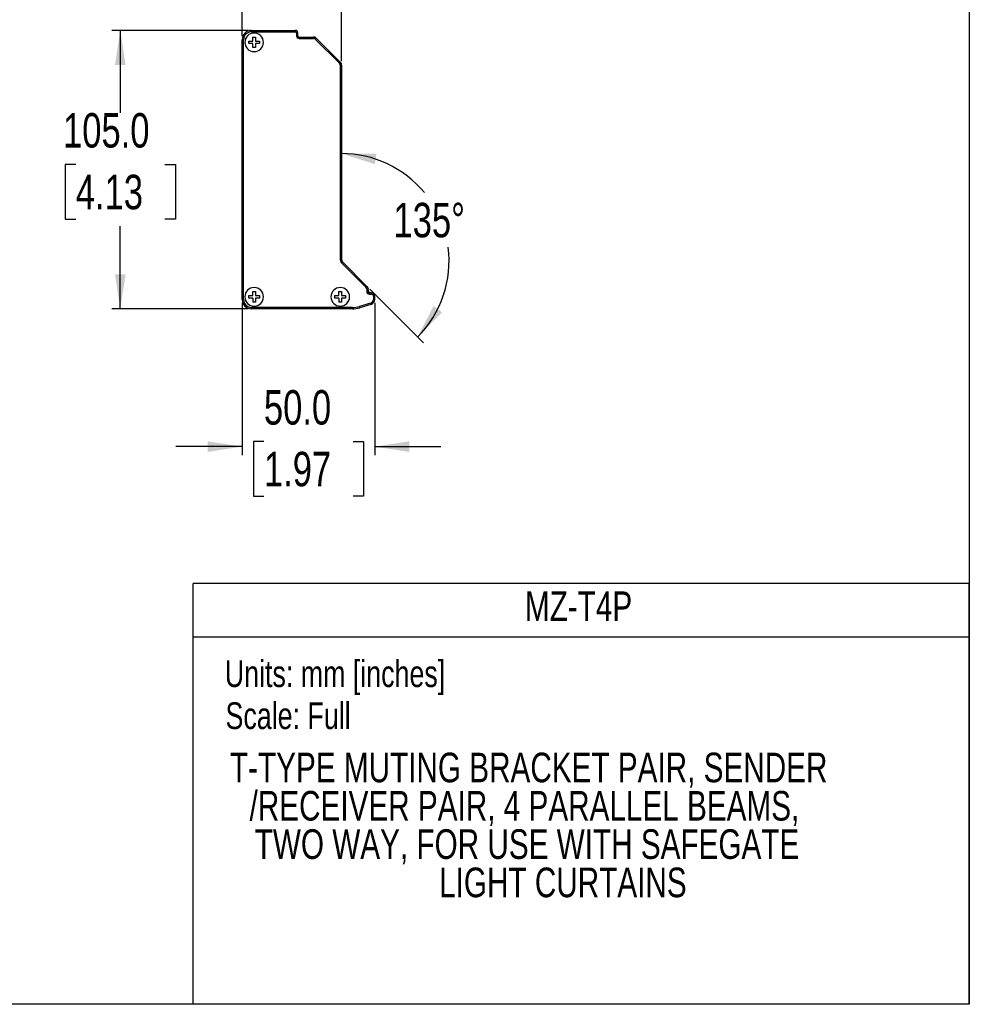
# Model space of a CAD drawing. Header units: millimetres. Extents: x 0 to 1118, y 0 to 864.
# Tile 10 of 21: x 759 to 1118, y 0 to 371. Entities that reach past the tile are written whole.
import ezdxf
from ezdxf.enums import TextEntityAlignment as Align

# ---------------------------------------------------------------- set-up
doc = ezdxf.new("R2010")
doc.units = ezdxf.units.MM
doc.layers.add('DIMENSIONS', color=140, linetype='Continuous', lineweight=25)
doc.layers.add('TEXT', color=140, linetype='Continuous', lineweight=25)
doc.styles.add('SLDTEXTSTYLE0', font='TXT', dxfattribs={"width": 0.75})
doc.dimstyles.new('SLDDIMSTYLE0', dxfattribs={"dimtxt": 13, "dimasz": 13, "dimexe": 0, "dimexo": 0.0625, "dimgap": 3.25, "dimtad": 0, "dimtih": 1, "dimtoh": 1, "dimdec": 1, "dimrnd": 1e-09, "dimzin": 4, "dimdsep": 46, "dimtxsty": 'SLDTEXTSTYLE0', "dimsah": 1, "dimcen": 0.09, "dimadec": 0, "dimazin": 1, "dimtfac": 1, "dimtdec": 1, "dimtmove": 0, "dimatfit": 0, "dimfxl": 0, "dimfrac": 2, "dimtolj": 1, "dimtzin": 12, "dimarcsym": 0})
doc.dimstyles.new('SLDDIMSTYLE2', dxfattribs={"dimtxt": 13, "dimasz": 13, "dimexe": 0, "dimexo": 0.0625, "dimgap": 3.25, "dimtad": 0, "dimtih": 1, "dimtoh": 1, "dimdec": 4, "dimzin": 12, "dimdsep": 46, "dimtxsty": 'SLDTEXTSTYLE0', "dimsah": 1, "dimcen": 0.09, "dimadec": 0, "dimazin": 3, "dimtfac": 1, "dimtdec": 0, "dimtofl": 0, "dimtmove": 0, "dimatfit": 3, "dimfxl": 0, "dimfrac": 2, "dimtolj": 1, "dimtzin": 12, "dimarcsym": 0})
doc.dimstyles.new('SLDDIMSTYLE3', dxfattribs={"dimtxt": 13, "dimasz": 13, "dimexe": 0, "dimexo": 0.0625, "dimgap": 3.25, "dimtad": 0, "dimtih": 1, "dimtoh": 1, "dimdec": 1, "dimrnd": 1e-09, "dimzin": 4, "dimdsep": 46, "dimtxsty": 'SLDTEXTSTYLE0', "dimsah": 1, "dimcen": 0.09, "dimadec": 0, "dimazin": 1, "dimtfac": 1, "dimtdec": 1, "dimtofl": 0, "dimtmove": 0, "dimatfit": 3, "dimfxl": 0, "dimfrac": 2, "dimtolj": 1, "dimtzin": 12, "dimarcsym": 0})
doc.dimstyles.new('SLDDIMSTYLE4', dxfattribs={"dimtxt": 13, "dimasz": 13, "dimexe": 0, "dimexo": 0.0625, "dimgap": 3.25, "dimtad": 0, "dimtih": 1, "dimtoh": 1, "dimdec": 1, "dimrnd": 1e-09, "dimzin": 12, "dimdsep": 46, "dimtxsty": 'SLDTEXTSTYLE0', "dimsah": 1, "dimcen": 0.09, "dimadec": 0, "dimazin": 3, "dimtfac": 1, "dimtdec": 1, "dimtmove": 0, "dimatfit": 0, "dimfxl": 0, "dimfrac": 2, "dimtolj": 1, "dimtzin": 12, "dimarcsym": 0})

# ---------------------------------------------------------------- blocks, each defined once
blk = doc.blocks.new('SW_NOTE_0')
at = {"layer": 'TEXT', "color": 0, "insert": (0, 13), "char_height": 10.0838, "attachment_point": 1, "style": 'SLDTEXTSTYLE0'}
blk.add_mtext('Scale: Full', dxfattribs=at)
blk = doc.blocks.new('SW_NOTE_0_1')
at = {"layer": 'TEXT', "color": 0, "insert": (0, 13), "char_height": 10.0838, "attachment_point": 1, "style": 'SLDTEXTSTYLE0'}
blk.add_mtext('Units: mm [inches]', dxfattribs=at)
blk = doc.blocks.new('Block1')
at = {"color": 140, "linetype": 'Continuous', "lineweight": 18}
blk.add_line((1117.6, 0), (824.74, 0), dxfattribs=at)
at = {"layer": 'TEXT'}
for p, q in [((1117.6, 158.75), (824.74, 158.75)), ((824.74, 0), (824.74, 158.75)), ((1117.6, 0), (1117.6, 158.75)), ((824.74, 138.68), (1117.6, 138.68))]:
    blk.add_line(p, q, dxfattribs=at)
for name, p in [('SW_NOTE_0_1', (836.66, 116.77)), ('SW_NOTE_0', (836.93, 100.91))]:
    blk.add_blockref(name, p, dxfattribs=at)
at = {"layer": 'TEXT', "color": 140, "style": 'SLDTEXTSTYLE0', "width": 0.75}
for tag, p in [('AUTOATTR1', (949.91, 141.21)), ('AUTOATTR0_0', (838.62, 80.4)), ('AUTOATTR0_1', (846, 65.95)), ('AUTOATTR0_2', (847.95, 51.5)), ('AUTOATTR0_3', (917.52, 37.05))]:
    blk.add_attdef(tag, text='', height=11.18, dxfattribs=at).set_placement(p, align=Align.BOTTOM_LEFT)
blk = doc.blocks.new('_D_7')
at = {"layer": 'DIMENSIONS'}
for p, q in [((843.23, 264.6), (843.23, 207.2)), ((893.23, 264.61), (893.23, 207.2)), ((851.42, 212.29), (847.46, 212.29)), ((847.46, 212.29), (847.46, 191.65)), ((885.04, 212.29), (889, 212.29)), ((889, 212.29), (889, 191.65)), ((843.23, 210.37), (818.23, 210.37)), ((893.23, 210.37), (918.23, 210.37)), ((847.46, 191.65), (851.42, 191.65)), ((889, 191.65), (885.04, 191.65))]:
    blk.add_line(p, q, dxfattribs=at)
for points in [[(843.23, 210.37), (830.23, 212.37), (830.23, 208.37)], [(893.23, 210.37), (906.23, 208.37), (906.23, 212.37)]]:
    blk.add_solid(points, dxfattribs=at)
at = {"layer": 'DIMENSIONS', "char_height": 13, "attachment_point": 1, "style": 'SLDTEXTSTYLE0'}
for s, insert in [('50.0', (851.42, 231.68)), ('1.97', (851.42, 208.41))]:
    blk.add_mtext(s, dxfattribs=dict(at, insert=insert))
blk = doc.blocks.new('_D_8')
at = {"layer": 'DIMENSIONS'}
blk.add_line((891.34, 269.77), (911.64, 249.46), dxfattribs=at)
for start, end in [(39.5866, 90), (315, 7.3611)]:
    blk.add_arc((880.73, 280.37), 40.54, start, end, dxfattribs=at)
for points in [[(880.73, 320.91), (893.27, 316.92), (893.88, 320.87)], [(909.39, 251.71), (918.67, 261.03), (915.44, 263.39)]]:
    blk.add_solid(points, dxfattribs=at)
at = {"layer": 'DIMENSIONS', "insert": (900.31, 302.32), "char_height": 13, "attachment_point": 1, "style": 'SLDTEXTSTYLE0'}
blk.add_mtext('135°', dxfattribs=at)
blk = doc.blocks.new('_D_9')
at = {"layer": 'DIMENSIONS'}
for p, q in [((845.46, 367.37), (794.06, 367.37)), ((797.23, 367.37), (797.23, 336.24)), ((780.42, 316.79), (776.46, 316.79)), ((776.46, 316.79), (776.46, 296.15)), ((814.04, 316.79), (818, 316.79)), ((818, 316.79), (818, 296.15)), ((776.46, 296.15), (780.42, 296.15)), ((797.23, 262.37), (797.23, 293.51)), ((818, 296.15), (814.04, 296.15)), ((845.46, 262.37), (794.06, 262.37))]:
    blk.add_line(p, q, dxfattribs=at)
for points in [[(797.23, 367.37), (795.23, 354.37), (799.23, 354.37)], [(797.23, 262.37), (799.23, 275.37), (795.23, 275.37)]]:
    blk.add_solid(points, dxfattribs=at)
at = {"layer": 'DIMENSIONS', "char_height": 13, "attachment_point": 1, "style": 'SLDTEXTSTYLE0'}
for s, insert in [('105.0', (775.62, 336.18)), ('4.13', (780.42, 312.91))]:
    blk.add_mtext(s, dxfattribs=dict(at, insert=insert))
blk = doc.blocks.new('_D_10')
at = {"layer": 'DIMENSIONS'}
for p, q in [((780.42, 409.29), (776.46, 409.29)), ((776.46, 409.29), (776.46, 388.65)), ((814.04, 409.29), (818, 409.29)), ((818, 409.29), (818, 388.65)), ((843.23, 365.14), (843.23, 410.55)), ((880.73, 355.73), (880.73, 410.55)), ((843.23, 407.37), (824.6, 407.37)), ((880.73, 407.37), (905.73, 407.37)), ((776.46, 388.65), (780.42, 388.65)), ((818, 388.65), (814.04, 388.65))]:
    blk.add_line(p, q, dxfattribs=at)
for points in [[(843.23, 407.37), (830.23, 409.37), (830.23, 405.37)], [(880.73, 407.37), (893.73, 405.37), (893.73, 409.37)]]:
    blk.add_solid(points, dxfattribs=at)
at = {"layer": 'DIMENSIONS', "char_height": 13, "attachment_point": 1, "style": 'SLDTEXTSTYLE0'}
for s, insert in [('37.5', (780.42, 428.68)), ('1.48', (780.42, 405.41))]:
    blk.add_mtext(s, dxfattribs=dict(at, insert=insert))

msp = doc.modelspace()

# ---------------------------------------------------------------- linework, layer by layer
at = {"color": 7, "linetype": 'Continuous'}
for p, q in [((1117.59949, 863.60028), (1117.59949, 0.00028)), ((1117.59949, 0.00028), (-0.00051, 0.00028))]:
    msp.add_line(p, q, dxfattribs=at)
for p, q in [((846.73171, 366.87167), (846.73171, 367.37166)), ((846.73171, 367.37166), (863.23171, 367.37166)), ((846.73171, 366.87167), (863.23171, 366.87167)), ((847.2317, 363.37167), (847.2317, 364.87166)), ((847.2317, 364.87166), (848.23172, 364.87166)), ((848.23172, 364.87166), (848.23172, 363.37167)), ((863.23171, 367.37166), (863.23171, 366.87167)), ((863.73173, 366.37166), (863.73173, 365.37166)), ((863.73173, 366.37166), (864.23172, 366.37166)), ((863.73173, 365.37166), (864.23172, 365.37166)), ((864.23172, 365.37166), (864.23172, 366.37166)), ((864.73172, 364.37165), (864.73172, 364.87166)), ((864.73172, 364.87166), (870.11038, 364.87166)), ((864.73172, 364.37165), (870.11038, 364.37165)), ((870.73173, 364.87166), (870.11038, 364.87166)), ((870.11038, 364.87166), (870.11038, 364.37165)), ((871.17104, 364.43232), (870.73173, 364.87166)), ((870.8175, 364.07877), (871.17104, 364.43232)), ((870.8175, 364.07877), (879.93883, 354.95744)), ((871.17104, 364.43232), (880.29237, 355.311)), ((843.23172, 363.87166), (843.73172, 363.87166)), ((843.23172, 265.87166), (843.23172, 363.87166)), ((843.73172, 265.87166), (843.73172, 363.87166)), ((845.73172, 363.37167), (847.2317, 363.37167)), ((845.73172, 362.37166), (845.73172, 363.37167)), ((847.2317, 362.37166), (845.73172, 362.37166)), ((847.2317, 360.87165), (847.2317, 362.37166)), ((848.23172, 360.87165), (847.2317, 360.87165)), ((848.23172, 363.37167), (849.7317, 363.37167)), ((848.23172, 362.37166), (848.23172, 360.87165)), ((849.7317, 362.37166), (848.23172, 362.37166)), ((849.7317, 363.37167), (849.7317, 362.37166)), ((880.29237, 355.311), (879.93883, 354.95744)), ((880.23172, 354.25034), (880.23172, 280.99298)), ((880.23172, 354.25034), (880.73172, 354.25034)), ((880.43882, 355.16455), (880.29237, 355.311)), ((880.73172, 354.25034), (880.73172, 354.45745)), ((880.73172, 354.25034), (880.73172, 280.99298)), ((880.23172, 280.99298), (880.73172, 280.99298)), ((881.17106, 279.93232), (880.81749, 279.57876)), ((880.81749, 279.57876), (889.93882, 270.45744)), ((881.17106, 279.93232), (890.29236, 270.811)), ((847.2317, 267.37166), (847.2317, 268.87166)), ((847.2317, 268.87166), (848.23172, 268.87166)), ((848.23172, 268.87166), (848.23172, 267.37166)), ((879.7317, 267.37166), (879.7317, 268.87166)), ((879.7317, 268.87166), (880.73172, 268.87166)), ((880.73172, 268.87166), (880.73172, 267.37166)), ((890.29236, 270.811), (889.93882, 270.45744)), ((890.23172, 269.75034), (890.23172, 268.87166)), ((890.23172, 269.75034), (890.73171, 269.75034)), ((890.23172, 268.87166), (890.73171, 268.87166)), ((890.43881, 270.66455), (890.29236, 270.811)), ((890.73171, 269.95745), (890.73171, 269.75034)), ((890.73171, 268.87166), (890.73171, 269.75034)), ((891.2317, 267.87166), (891.2317, 268.37166)), ((891.98171, 268.37166), (891.2317, 268.37166)), ((891.2317, 267.87166), (891.98171, 267.87166)), ((891.98171, 268.37166), (891.98171, 267.87166)), ((843.73172, 265.87166), (843.23172, 265.87166)), ((845.73172, 267.37166), (847.2317, 267.37166)), ((845.73172, 266.37166), (845.73172, 267.37166)), ((847.2317, 266.37166), (845.73172, 266.37166)), ((847.2317, 266.37166), (847.2317, 264.87166)), ((848.23172, 264.87166), (847.2317, 264.87166)), ((848.23172, 267.37166), (849.7317, 267.37166)), ((848.23172, 266.37166), (848.23172, 264.87166)), ((849.7317, 266.37166), (848.23172, 266.37166)), ((849.7317, 267.37166), (849.7317, 266.37166)), ((878.23172, 266.37166), (878.23172, 267.37166)), ((878.23172, 267.37166), (879.7317, 267.37166)), ((879.7317, 266.37166), (878.23172, 266.37166)), ((879.7317, 266.37166), (879.7317, 264.87166)), ((880.73172, 264.87166), (879.7317, 264.87166)), ((880.73172, 267.37166), (882.23173, 267.37166)), ((880.73172, 266.37166), (880.73172, 264.87166)), ((882.23173, 266.37166), (880.73172, 266.37166)), ((882.23173, 267.37166), (882.23173, 266.37166)), ((891.64381, 264.43798), (887.44103, 263.23718)), ((891.78117, 263.95721), (887.57838, 262.75642)), ((891.64381, 264.43798), (891.78117, 263.95721)), ((892.73171, 267.12166), (892.73171, 265.88026)), ((892.73171, 267.12166), (893.23171, 267.12166)), ((893.23171, 265.88026), (892.73171, 265.88026)), ((893.23171, 265.88026), (893.23171, 267.12166)), ((884.83118, 262.87166), (846.73171, 262.87166)), ((846.73171, 262.37166), (846.73171, 262.87166)), ((884.83118, 262.37166), (846.73171, 262.37166)), ((884.83118, 262.87166), (884.83118, 262.37166)), ((887.57838, 262.75642), (887.44103, 263.23718))]:
    msp.add_line(p, q)
for centre, radius, start, end in [((846.73171, 363.87166), 3.5, 90, 180), ((846.73171, 363.87166), 3, 90, 180), ((847.73171, 362.87166), 3.5, 90, 270), ((847.73171, 362.87166), 3.5, 270, 90), ((847.73171, 362.87166), 3.5, 0, 90), ((863.23171, 366.37166), 1, 0, 90), ((863.23171, 366.37166), 0.5, 0, 90), ((864.73171, 365.37166), 1, 180, 270), ((864.73171, 365.37166), 0.5, 180, 270), ((870.11039, 363.37166), 1.5, 45, 90), ((870.11039, 363.37166), 1, 45, 90), ((847.73171, 362.87166), 3.5, 270, 0), ((879.23171, 354.25034), 1, 0, 45), ((879.23171, 354.25034), 1.5, 0, 45), ((879.73171, 354.45745), 1, 0, 45), ((882.23171, 280.99298), 2, 180, 225), ((882.23171, 280.99298), 1.5, 180, 225), ((847.73171, 266.87166), 3.5, 90, 270), ((847.73171, 266.87166), 3.5, 270, 90), ((847.73171, 266.87166), 3.5, 0, 90), ((880.23171, 266.87166), 3.5, 90, 270), ((880.23171, 266.87166), 3.5, 270, 90), ((880.23171, 266.87166), 3.5, 0, 90), ((889.23171, 269.75034), 1, 0, 45), ((891.23171, 268.87166), 1, 180, 270), ((889.23171, 269.75034), 1.5, 0, 45), ((889.73171, 269.95745), 1, 0, 45), ((891.73171, 269.37166), 1, 180, 270), ((891.23171, 268.87166), 0.5, 180, 270), ((891.98171, 267.12166), 1.25, 0, 90), ((891.98171, 267.12166), 0.75, 0, 90), ((846.73171, 265.87166), 3.5, 180, 270), ((846.73171, 265.87166), 3, 180, 270), ((847.73171, 266.87166), 3.5, 270, 0), ((880.23171, 266.87166), 3.5, 269.9412545, 0), ((891.23171, 265.88026), 1.5, 285.9453959, 0), ((891.23171, 265.88026), 2, 285.9453959, 0), ((884.83116, 272.37166), 9.5, 270, 285.9453959), ((884.83116, 272.37166), 10, 270, 285.9453959)]:
    msp.add_arc(centre, radius, start, end)

# ---------------------------------------------------------------- block references
ref = msp.add_blockref('Block1', (0, 0), dxfattribs=at)
ref.add_attrib('AUTOATTR0_0', 'T-TYPE MUTING BRACKET PAIR, SENDER ', dxfattribs={"layer": 'TEXT', "height": 11.176, "style": 'SLDTEXTSTYLE0', "width": 0.75}).set_placement((838.62288, 80.4004), align=Align.BOTTOM_LEFT)
ref.add_attrib('AUTOATTR0_1', '/RECEIVER PAIR, 4 PARALLEL BEAMS, ', dxfattribs={"layer": 'TEXT', "height": 11.176, "style": 'SLDTEXTSTYLE0', "width": 0.75}).set_placement((846.00368, 65.94921), align=Align.BOTTOM_LEFT)
ref.add_attrib('AUTOATTR0_2', 'TWO WAY, FOR USE WITH SAFEGATE ', dxfattribs={"layer": 'TEXT', "height": 11.176, "style": 'SLDTEXTSTYLE0', "width": 0.75}).set_placement((847.95174, 51.49802), align=Align.BOTTOM_LEFT)
ref.add_attrib('AUTOATTR0_3', 'LIGHT CURTAINS', dxfattribs={"layer": 'TEXT', "height": 11.176, "style": 'SLDTEXTSTYLE0', "width": 0.75}).set_placement((917.52234, 37.04683), align=Align.BOTTOM_LEFT)
ref.add_attrib('AUTOATTR1', 'MZ-T4P', dxfattribs={"layer": 'TEXT', "height": 11.176, "style": 'SLDTEXTSTYLE0', "width": 0.75}).set_placement((949.90946, 141.21223), align=Align.BOTTOM_LEFT)

# ---------------------------------------------------------------- dimensions: what is measured, and where the dimension line sits
at = {"layer": 'DIMENSIONS'}
for base, p1, p2, dimstyle, picture, middle in [((880.73171, 407.37166), (843.23171, 363.87166), (880.73171, 354.45745), 'SLDDIMSTYLE4', '_D_10', (797.23171, 407.37166)), ((893.23171, 210.37166), (843.23171, 265.87166), (893.23171, 265.88026), 'SLDDIMSTYLE0', '_D_7', (868.23171, 210.37166))]:
    dim = msp.add_linear_dim(base=base, p1=p1, p2=p2, dimstyle=dimstyle, dxfattribs=at)
    dim.commit()
    dim.dimension.update_dxf_attribs({"geometry": picture, "text_midpoint": middle, "dimtype": 160})
dim = msp.add_linear_dim(base=(797.23171, 367.37166), p1=(846.73171, 262.37166), p2=(846.73171, 367.37166), angle=90, dimstyle='SLDDIMSTYLE3', dxfattribs=at)
dim.commit()
dim.dimension.update_dxf_attribs({"geometry": '_D_9', "text_midpoint": (797.23171, 314.87166), "dimtype": 160})
dim = msp.add_angular_dim_2l(base=(919.1002, 267.29544), line1=((880.73171, 354.45745), (880.73171, 280.37166)), line2=((880.73171, 280.37166), (890.43882, 270.66455)), dimstyle='SLDDIMSTYLE2', dxfattribs=at)
dim.commit()
dim.dimension.update_dxf_attribs({"geometry": '_D_8', "text_midpoint": (918.18165, 295.88393), "dimtype": 162})

doc.saveas('drawing.dxf')
